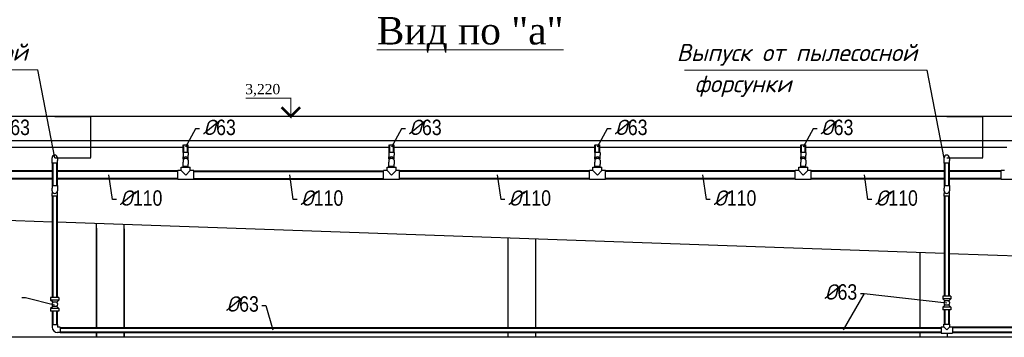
# Model space of a CAD drawing. Extents: x 4114239 to 5838486, y 780458 to 1383318.
# Tile 86 of 231: x 4322822 to 4337171, y 1090987 to 1095621. Entities that reach past the tile are written whole.
import ezdxf
from ezdxf.enums import TextEntityAlignment as Align

# ---------------------------------------------------------------- set-up
doc = ezdxf.new("R2010")
doc.units = 0
doc.header["$MEASUREMENT"] = 0
doc.layers.add('_AA-LEVEL', color=7, linetype='Continuous')
for name, color, linetype, lineweight in [('Основные', 160, 'Continuous', 40), ('ПЛАН', 250, 'Continuous', 30), ('разм.', 168, 'Continuous', 9)]:
    doc.layers.add(name, color=color, linetype=linetype, lineweight=lineweight)
doc.layers.add('Отметки', color=7, linetype='Continuous', lineweight=0, true_color=0x221726)
doc.styles.add('D-431', font='txt')
doc.styles.add('GOST_P', font='isocpeui.ttf')
doc.styles.add('Nadpisi', font='times.ttf', dxfattribs={"height": 150})
doc.styles.add('ГОСТ 250', font='isocpeui.ttf', dxfattribs={"height": 300})
doc.dimstyles.new('ISO-25', dxfattribs={"dimtxt": 10, "dimasz": 2.5, "dimexe": 1.25, "dimexo": 0.625, "dimtad": 1, "dimtxsty": 'D-431', "dimcen": 2.5, "dimclrd": 2, "dimclre": 1, "dimclrt": 2, "dimadec": 0, "dimazin": 0, "dimtfac": 1, "dimtmove": 0, "dimatfit": 3, "dimfxl": 1, "dimarcsym": 0})

# ---------------------------------------------------------------- blocks, each defined once
blk = doc.blocks.new('*D1929')
at = {"layer": 'Defpoints', "color": 0, "transparency": 16777216}
for p in [(4323333, 1094207), (4323857, 1094207), (4323333, 1093607)]:
    blk.add_point(p, dxfattribs=at)
at = {"layer": 'разм.', "color": 1, "lineweight": -2, "transparency": 16777216}
for p, q in [((4323334, 1094207), (4323859, 1094207)), ((4323334, 1093607), (4323859, 1093607))]:
    blk.add_line(p, q, dxfattribs=at)
at = {"layer": 'разм.', "color": 2, "lineweight": -2, "transparency": 16777216}
blk.add_line((4323857, 1093610), (4323857, 1094205), dxfattribs=at)
at = {"layer": 'разм.', "color": 2, "transparency": 16777216}
for points in [[(4323857, 1094205), (4323858, 1094205), (4323857, 1094207)], [(4323857, 1093610), (4323858, 1093610), (4323857, 1093607)]]:
    blk.add_solid(points, dxfattribs=at)
at = {"layer": 'разм.', "color": 2, "transparency": 16777216, "insert": (4323852, 1093907), "char_height": 10, "attachment_point": 5, "rotation": 90, "style": 'D-431'}
blk.add_mtext('600', dxfattribs=at)
blk = doc.blocks.new('*D1930')
at = {"layer": 'Defpoints', "color": 0, "transparency": 16777216}
for p in [(4336333, 1094207), (4336857, 1094207), (4336333, 1093607)]:
    blk.add_point(p, dxfattribs=at)
at = {"layer": 'разм.', "color": 1, "lineweight": -2, "transparency": 16777216}
for p, q in [((4336334, 1094207), (4336859, 1094207)), ((4336334, 1093607), (4336859, 1093607))]:
    blk.add_line(p, q, dxfattribs=at)
at = {"layer": 'разм.', "color": 2, "lineweight": -2, "transparency": 16777216}
blk.add_line((4336857, 1093610), (4336857, 1094205), dxfattribs=at)
at = {"layer": 'разм.', "color": 2, "transparency": 16777216}
for points in [[(4336857, 1094205), (4336858, 1094205), (4336857, 1094207)], [(4336857, 1093610), (4336858, 1093610), (4336857, 1093607)]]:
    blk.add_solid(points, dxfattribs=at)
at = {"layer": 'разм.', "color": 2, "transparency": 16777216, "insert": (4336852, 1093907), "char_height": 10, "attachment_point": 5, "rotation": 90, "style": 'D-431'}
blk.add_mtext('600', dxfattribs=at)

msp = doc.modelspace()

# ---------------------------------------------------------------- linework, layer by layer
at = {"ltscale": 5}
for p, q in [((4323332.917, 1093607.1252), (4323085.1613, 1094889.2385)), ((4336295.4277, 1093600.9159), (4336047.672, 1094883.0291))]:
    msp.add_line(p, q, dxfattribs=at)
for p, q in [((4342962.917, 1094207.1252), (4316702.917, 1094207.1252)), ((4316702.917, 1093857.1252), (4342962.917, 1093857.1252)), ((4323301.417, 1093755.3071), (4322272.9787, 1093755.3071)), ((4325209.9787, 1093755.3071), (4323301.417, 1093755.3071)), ((4328209.9787, 1093755.3071), (4325272.9787, 1093755.3071)), ((4331209.9787, 1093755.3071), (4328272.9787, 1093755.3071)), ((4334209.9787, 1093755.3071), (4331272.9787, 1093755.3071)), ((4336301.417, 1093755.3071), (4334272.9787, 1093755.3071)), ((4337209.9787, 1093755.3071), (4336301.417, 1093755.3071)), ((4335131.1987, 1091627.6795), (4336332.9156, 1091488.5209))]:
    msp.add_line(p, q)
at = {"linetype": 'Continuous', "extrusion": (0, 1, 0)}
for p, q in [((4325203.4787, 1093683.1249), (4325203.4787, 1093645.1252)), ((4325209.9787, 1093793.1587), (4325272.9787, 1093793.1587)), ((4325279.4787, 1093683.1249), (4325279.4787, 1093645.1252)), ((4328203.4787, 1093683.1249), (4328203.4787, 1093645.1252)), ((4328209.9787, 1093793.1587), (4328272.9787, 1093793.1587)), ((4328279.4787, 1093683.1249), (4328279.4787, 1093645.1252)), ((4331203.4787, 1093683.1249), (4331203.4787, 1093645.1252)), ((4331209.9787, 1093793.1587), (4331272.9787, 1093793.1587)), ((4331279.4787, 1093683.1249), (4331279.4787, 1093645.1252)), ((4334203.4787, 1093683.1249), (4334203.4787, 1093645.1252)), ((4334209.9787, 1093793.1587), (4334272.9787, 1093793.1587)), ((4334279.4787, 1093683.1249), (4334279.4787, 1093645.1252)), ((4323294.917, 1093567.9252), (4323294.917, 1093607.1252)), ((4323294.917, 1093529.9252), (4323294.917, 1093567.9252)), ((4323370.917, 1093529.9252), (4323294.917, 1093529.9252)), ((4323370.917, 1093607.1252), (4323370.917, 1093567.9252)), ((4323370.917, 1093529.9252), (4323370.917, 1093567.9252)), ((4325203.4787, 1093645.1252), (4325203.4787, 1093617.8629)), ((4325203.4787, 1093591.1145), (4325203.4787, 1093617.8629)), ((4325203.4787, 1093569.391), (4325203.4787, 1093542.521)), ((4325203.4787, 1093515.2073), (4325203.4787, 1093542.521)), ((4325209.9787, 1093584.4202), (4325209.9787, 1093591.1145)), ((4325272.9787, 1093584.4202), (4325272.9787, 1093591.1145)), ((4325279.4787, 1093617.8629), (4325279.4787, 1093645.1252)), ((4325279.4787, 1093591.1145), (4325279.4787, 1093617.8629)), ((4325279.4787, 1093569.391), (4325279.4787, 1093542.521)), ((4325279.4787, 1093542.521), (4325279.4787, 1093515.2073)), ((4328203.4787, 1093645.1252), (4328203.4787, 1093617.8629)), ((4328203.4787, 1093591.1145), (4328203.4787, 1093617.8629)), ((4328203.4787, 1093569.391), (4328203.4787, 1093542.521)), ((4328203.4787, 1093515.2073), (4328203.4787, 1093542.521)), ((4328209.9787, 1093584.4202), (4328209.9787, 1093591.1145)), ((4328272.9787, 1093584.4202), (4328272.9787, 1093591.1145)), ((4328279.4787, 1093617.8629), (4328279.4787, 1093645.1252)), ((4328279.4787, 1093591.1145), (4328279.4787, 1093617.8629)), ((4328279.4787, 1093569.391), (4328279.4787, 1093542.521)), ((4328279.4787, 1093542.521), (4328279.4787, 1093515.2073)), ((4331203.4787, 1093645.1252), (4331203.4787, 1093617.8629)), ((4331203.4787, 1093591.1145), (4331203.4787, 1093617.8629)), ((4331203.4787, 1093569.391), (4331203.4787, 1093542.521)), ((4331203.4787, 1093515.2073), (4331203.4787, 1093542.521)), ((4331209.9787, 1093584.4202), (4331209.9787, 1093591.1145)), ((4331272.9787, 1093584.4202), (4331272.9787, 1093591.1145)), ((4331279.4787, 1093617.8629), (4331279.4787, 1093645.1252)), ((4331279.4787, 1093591.1145), (4331279.4787, 1093617.8629)), ((4331279.4787, 1093569.391), (4331279.4787, 1093542.521)), ((4331279.4787, 1093542.521), (4331279.4787, 1093515.2073)), ((4334203.4787, 1093645.1252), (4334203.4787, 1093617.8629)), ((4334203.4787, 1093591.1145), (4334203.4787, 1093617.8629)), ((4334203.4787, 1093569.391), (4334203.4787, 1093542.521)), ((4334203.4787, 1093515.2073), (4334203.4787, 1093542.521)), ((4334209.9787, 1093584.4202), (4334209.9787, 1093591.1145)), ((4334272.9787, 1093584.4202), (4334272.9787, 1093591.1145)), ((4334279.4787, 1093617.8629), (4334279.4787, 1093645.1252)), ((4334279.4787, 1093591.1145), (4334279.4787, 1093617.8629)), ((4334279.4787, 1093569.391), (4334279.4787, 1093542.521)), ((4334279.4787, 1093542.521), (4334279.4787, 1093515.2073)), ((4336294.917, 1093567.9252), (4336294.917, 1093607.1252)), ((4336294.917, 1093529.9252), (4336294.917, 1093567.9252)), ((4336370.917, 1093529.9252), (4336294.917, 1093529.9252)), ((4336370.917, 1093607.1252), (4336370.917, 1093567.9252)), ((4336370.917, 1093529.9252), (4336370.917, 1093567.9252)), ((4325124.4787, 1093288.8875), (4325124.4787, 1093419.8875)), ((4325175.9787, 1093419.8875), (4325124.4787, 1093419.8875)), ((4325175.9787, 1093471.3875), (4325306.9787, 1093471.3875)), ((4325175.9787, 1093419.8875), (4325175.9787, 1093471.3875)), ((4325175.9787, 1093419.8875), (4325241.4787, 1093354.3875)), ((4325203.4787, 1093477.2073), (4325203.4787, 1093515.2073)), ((4325279.4787, 1093477.2073), (4325203.4787, 1093477.2073)), ((4325209.9787, 1093477.2073), (4325209.9787, 1093471.3875)), ((4325241.4787, 1093354.3875), (4325306.9787, 1093419.8875)), ((4325272.9787, 1093477.2073), (4325272.9787, 1093471.3875)), ((4325279.4787, 1093477.2073), (4325279.4787, 1093515.2073)), ((4325306.9787, 1093419.8875), (4325306.9787, 1093471.3875)), ((4325358.4787, 1093419.8875), (4325306.9787, 1093419.8875)), ((4325358.4787, 1093288.8875), (4325358.4787, 1093419.8875)), ((4328124.4787, 1093288.8875), (4328124.4787, 1093419.8875)), ((4328175.9787, 1093419.8875), (4328124.4787, 1093419.8875)), ((4328175.9787, 1093471.3875), (4328306.9787, 1093471.3875)), ((4328175.9787, 1093419.8875), (4328175.9787, 1093471.3875)), ((4328175.9787, 1093419.8875), (4328241.4787, 1093354.3875)), ((4328203.4787, 1093477.2073), (4328203.4787, 1093515.2073)), ((4328279.4787, 1093477.2073), (4328203.4787, 1093477.2073)), ((4328209.9787, 1093477.2073), (4328209.9787, 1093471.3875)), ((4328241.4787, 1093354.3875), (4328306.9787, 1093419.8875)), ((4328272.9787, 1093477.2073), (4328272.9787, 1093471.3875)), ((4328279.4787, 1093477.2073), (4328279.4787, 1093515.2073)), ((4328306.9787, 1093419.8875), (4328306.9787, 1093471.3875)), ((4328358.4787, 1093419.8875), (4328306.9787, 1093419.8875)), ((4328358.4787, 1093288.8875), (4328358.4787, 1093419.8875)), ((4331124.4787, 1093288.8875), (4331124.4787, 1093419.8875)), ((4331175.9787, 1093419.8875), (4331124.4787, 1093419.8875)), ((4331175.9787, 1093471.3875), (4331306.9787, 1093471.3875)), ((4331175.9787, 1093419.8875), (4331175.9787, 1093471.3875)), ((4331175.9787, 1093419.8875), (4331241.4787, 1093354.3875)), ((4331203.4787, 1093477.2073), (4331203.4787, 1093515.2073)), ((4331279.4787, 1093477.2073), (4331203.4787, 1093477.2073)), ((4331209.9787, 1093477.2073), (4331209.9787, 1093471.3875)), ((4331241.4787, 1093354.3875), (4331306.9787, 1093419.8875)), ((4331272.9787, 1093477.2073), (4331272.9787, 1093471.3875)), ((4331279.4787, 1093477.2073), (4331279.4787, 1093515.2073)), ((4331306.9787, 1093419.8875), (4331306.9787, 1093471.3875)), ((4331358.4787, 1093419.8875), (4331306.9787, 1093419.8875)), ((4331358.4787, 1093288.8875), (4331358.4787, 1093419.8875)), ((4334124.4787, 1093288.8875), (4334124.4787, 1093419.8875)), ((4334175.9787, 1093419.8875), (4334124.4787, 1093419.8875)), ((4334175.9787, 1093471.3875), (4334306.9787, 1093471.3875)), ((4334175.9787, 1093419.8875), (4334175.9787, 1093471.3875)), ((4334175.9787, 1093419.8875), (4334241.4787, 1093354.3875)), ((4334203.4787, 1093477.2073), (4334203.4787, 1093515.2073)), ((4334279.4787, 1093477.2073), (4334203.4787, 1093477.2073)), ((4334209.9787, 1093477.2073), (4334209.9787, 1093471.3875)), ((4334241.4787, 1093354.3875), (4334306.9787, 1093419.8875)), ((4334272.9787, 1093477.2073), (4334272.9787, 1093471.3875)), ((4334279.4787, 1093477.2073), (4334279.4787, 1093515.2073)), ((4334306.9787, 1093419.8875), (4334306.9787, 1093471.3875)), ((4334358.4787, 1093419.8875), (4334306.9787, 1093419.8875)), ((4334358.4787, 1093288.8875), (4334358.4787, 1093419.8875)), ((4337124.4787, 1093288.8875), (4337124.4787, 1093419.8875)), ((4337175.9787, 1093419.8875), (4337124.4787, 1093419.8875)), ((4325358.4787, 1093288.8875), (4325124.4787, 1093288.8875)), ((4328358.4787, 1093288.8875), (4328124.4787, 1093288.8875)), ((4331358.4787, 1093288.8875), (4331124.4787, 1093288.8875)), ((4334358.4787, 1093288.8875), (4334124.4787, 1093288.8875)), ((4337358.4787, 1093288.8875), (4337124.4787, 1093288.8875)), ((4323294.917, 1093202.4683), (4323370.917, 1093202.4683)), ((4323294.917, 1093202.4683), (4323294.917, 1093164.4683)), ((4323294.917, 1093125.2683), (4323294.917, 1093164.4683)), ((4323294.917, 1093125.2683), (4323294.917, 1093086.0683)), ((4323370.917, 1093202.4683), (4323370.917, 1093164.4683)), ((4323370.917, 1093164.4683), (4323370.917, 1093125.2683)), ((4323370.917, 1093086.0683), (4323370.917, 1093125.2683)), ((4336294.917, 1093202.4683), (4336370.917, 1093202.4683)), ((4336294.917, 1093202.4683), (4336294.917, 1093164.4683)), ((4336294.917, 1093125.2683), (4336294.917, 1093164.4683)), ((4336294.917, 1093125.2683), (4336294.917, 1093086.0683)), ((4336370.917, 1093202.4683), (4336370.917, 1093164.4683)), ((4336370.917, 1093164.4683), (4336370.917, 1093125.2683)), ((4336370.917, 1093086.0683), (4336370.917, 1093125.2683)), ((4323294.917, 1093048.0683), (4323294.917, 1093086.0683)), ((4323370.917, 1093048.0683), (4323294.917, 1093048.0683)), ((4323370.917, 1093048.0683), (4323370.917, 1093086.0683)), ((4336294.917, 1093048.0683), (4336294.917, 1093086.0683)), ((4336370.917, 1093048.0683), (4336294.917, 1093048.0683)), ((4336370.917, 1093048.0683), (4336370.917, 1093086.0683)), ((4323392.917, 1091567.4784), (4323272.917, 1091567.4784)), ((4323272.917, 1091567.4784), (4323272.917, 1091529.4784)), ((4323392.917, 1091529.4784), (4323272.917, 1091529.4784)), ((4323302.917, 1091498.9784), (4323272.917, 1091529.4784)), ((4323362.917, 1091498.9784), (4323392.917, 1091529.4784)), ((4323392.917, 1091567.4784), (4323392.917, 1091529.4784)), ((4336392.917, 1091587.5209), (4336272.917, 1091587.5209)), ((4336272.917, 1091587.5209), (4336272.917, 1091549.5209)), ((4336392.917, 1091549.5209), (4336272.917, 1091549.5209)), ((4336302.917, 1091519.0209), (4336272.917, 1091549.5209)), ((4336302.917, 1091519.0209), (4336302.9163, 1091519.0202)), ((4336362.917, 1091519.0209), (4336302.917, 1091519.0209)), ((4336362.917, 1091519.0209), (4336392.917, 1091549.5209)), ((4336362.917, 1091519.0209), (4336362.9177, 1091519.0202)), ((4336392.917, 1091587.5209), (4336392.917, 1091549.5209)), ((4323302.917, 1091437.9784), (4323272.917, 1091407.4784)), ((4323392.917, 1091407.4784), (4323272.917, 1091407.4784)), ((4323272.917, 1091407.4784), (4323272.917, 1091369.4784)), ((4323302.917, 1091498.9784), (4323302.9163, 1091498.9777)), ((4323362.917, 1091498.9784), (4323302.917, 1091498.9784)), ((4323362.917, 1091437.9784), (4323302.917, 1091437.9784)), ((4323362.917, 1091498.9784), (4323362.9177, 1091498.9777)), ((4323362.917, 1091437.9784), (4323392.917, 1091407.4784)), ((4323392.917, 1091407.4784), (4323392.917, 1091369.4784)), ((4336302.917, 1091458.0209), (4336272.917, 1091427.5209)), ((4336392.917, 1091427.5209), (4336272.917, 1091427.5209)), ((4336272.917, 1091427.5209), (4336272.917, 1091389.5209)), ((4336392.917, 1091389.5209), (4336272.917, 1091389.5209)), ((4336362.917, 1091458.0209), (4336302.917, 1091458.0209)), ((4336362.917, 1091458.0209), (4336392.917, 1091427.5209)), ((4336392.917, 1091427.5209), (4336392.917, 1091389.5209)), ((4323392.917, 1091369.4784), (4323272.917, 1091369.4784)), ((4323294.917, 1091172.3636), (4323332.917, 1091172.3636)), ((4323294.917, 1091172.3636), (4323294.917, 1091134.3636)), ((4323332.917, 1091172.3636), (4323370.917, 1091172.3636)), ((4323370.917, 1091172.3636), (4323370.917, 1091134.3636)), ((4323410.117, 1091133.1636), (4323372.117, 1091133.1636)), ((4323410.117, 1091133.1636), (4323410.117, 1091095.1636)), ((4323410.117, 1091095.1636), (4323410.117, 1091057.1636)), ((4336249.917, 1091140.1636), (4336249.917, 1091050.1636)), ((4336249.917, 1091140.1636), (4336287.917, 1091140.1636)), ((4336287.917, 1091178.1636), (4336377.917, 1091178.1636)), ((4336287.917, 1091140.1636), (4336287.917, 1091178.1636)), ((4336287.917, 1091140.1636), (4336332.917, 1091095.1636)), ((4336332.917, 1091095.1636), (4336377.917, 1091140.1636)), ((4336377.917, 1091140.1636), (4336377.917, 1091178.1636)), ((4336377.917, 1091140.1636), (4336415.917, 1091140.1636)), ((4336415.917, 1091140.1636), (4336415.917, 1091050.1636)), ((4323410.117, 1091057.1636), (4323372.117, 1091057.1636)), ((4336249.917, 1091050.1636), (4336415.917, 1091050.1636))]:
    msp.add_line(p, q, dxfattribs=at)
at = {"linetype": 'Continuous', "lineweight": 40, "extrusion": (0, 1, 0)}
for p, q in [((4325209.9787, 1093683.2209), (4325209.9787, 1093793.1587)), ((4325272.9787, 1093683.2209), (4325272.9787, 1093793.1587)), ((4328209.9787, 1093683.2209), (4328209.9787, 1093793.1587)), ((4328272.9787, 1093683.2209), (4328272.9787, 1093793.1587)), ((4331209.9787, 1093683.2209), (4331209.9787, 1093793.1587)), ((4331272.9787, 1093683.2209), (4331272.9787, 1093793.1587)), ((4334209.9787, 1093683.2209), (4334209.9787, 1093793.1587)), ((4334272.9787, 1093683.2209), (4334272.9787, 1093793.1587)), ((4323301.417, 1093529.9252), (4323301.417, 1093202.4683)), ((4323364.417, 1093529.9252), (4323364.417, 1093202.4683)), ((4336301.417, 1093529.9252), (4336301.417, 1093202.4683)), ((4336364.417, 1093529.9252), (4336364.417, 1093202.4683)), ((4323301.417, 1093409.3875), (4322358.4787, 1093409.3875)), ((4325124.4787, 1093409.3875), (4323364.417, 1093409.3875)), ((4325358.4787, 1093409.3875), (4328124.4787, 1093409.3875)), ((4331124.4787, 1093409.3875), (4328358.4787, 1093409.3875)), ((4334124.4787, 1093409.3875), (4331358.4787, 1093409.3875)), ((4336301.417, 1093409.3875), (4334358.4787, 1093409.3875)), ((4337124.4787, 1093409.3875), (4336364.417, 1093409.3875)), ((4323301.417, 1093299.3875), (4322358.4787, 1093299.3875)), ((4325124.4787, 1093299.3875), (4323364.417, 1093299.3875)), ((4325358.4787, 1093299.3875), (4328124.4787, 1093299.3875)), ((4331124.4787, 1093299.3875), (4328358.4787, 1093299.3875)), ((4334124.4787, 1093299.3875), (4331358.4787, 1093299.3875)), ((4336301.417, 1093299.3875), (4334358.4787, 1093299.3875)), ((4337124.4787, 1093299.3875), (4336364.417, 1093299.3875)), ((4323301.417, 1093048.0683), (4323301.417, 1091567.4784)), ((4323364.417, 1093048.0683), (4323364.417, 1091567.4784)), ((4336301.417, 1093048.0683), (4336301.417, 1091587.5209)), ((4336364.417, 1093048.0683), (4336364.417, 1091587.5209)), ((4336301.417, 1091389.5209), (4336301.417, 1091178.1636)), ((4336364.417, 1091389.5209), (4336364.417, 1091178.1636)), ((4323301.417, 1091369.4784), (4323301.417, 1091172.3636)), ((4323364.417, 1091369.4784), (4323364.417, 1091172.3636)), ((4323410.117, 1091126.6636), (4336249.917, 1091126.6636)), ((4341563.5148, 1091132.6636), (4336415.917, 1091132.6636)), ((4323410.117, 1091063.6636), (4336249.917, 1091063.6636)), ((4341563.5148, 1091057.6636), (4336415.917, 1091057.6636))]:
    msp.add_line(p, q, dxfattribs=at)
at = {"lineweight": 25}
for p, q in [((4323301.417, 1092667.4309), (4321326.7424, 1092737.1252)), ((4336301.417, 1092208.6073), (4323364.417, 1092665.2073)), ((4338326.7424, 1092137.1252), (4336364.417, 1092206.3838)), ((4348332.917, 1090987.1252), (4314952.917, 1090987.1252))]:
    msp.add_line(p, q, dxfattribs=at)
at = {"color": 5, "ltscale": 100}
msp.add_lwpolyline([(4326116.2535, 1094473.8051, 15, 15, 0), (4326772.7595, 1094473.8051, 15, 15, 0), (4326772.7595, 1094207.1252, 37.5, 37.5, 0), (4326638.0569, 1094341.8278, 37.5, 37.5, 0)], format="xyseb", dxfattribs=at)
at = {"color": 5, "ltscale": 100, "const_width": 37.5}
msp.add_lwpolyline([(4326638.0569, 1094341.8278), (4326772.7595, 1094207.1252), (4326907.4621, 1094341.8278)], dxfattribs=at)
at = {"color": 7, "lineweight": 25, "ltscale": 1000}
for points in [[(4325443.668, 1094028.9423), (4325386.0075, 1094028.9423), (4325238.4911, 1093762.6618)], [(4328443.668, 1094028.9423), (4328386.0075, 1094028.9423), (4328238.4911, 1093762.6618)], [(4331443.5674, 1094029.114), (4331385.9069, 1094029.114), (4331238.3905, 1093762.8335)], [(4334443.668, 1094029.114), (4334386.0075, 1094029.114), (4334238.4911, 1093762.8335)], [(4324230.7081, 1092997.8158), (4324173.0476, 1092997.8158), (4324123.5413, 1093358.2774)], [(4326866.5482, 1092997.8158), (4326808.8877, 1092997.8158), (4326759.3815, 1093358.2774)], [(4329894.1607, 1092997.8158), (4329836.5002, 1092997.8158), (4329786.9939, 1093358.2774)], [(4332886.5225, 1092997.8158), (4332828.862, 1092997.8158), (4332779.3558, 1093358.2774)], [(4335240.2173, 1092997.8158), (4335182.5568, 1092997.8158), (4335133.0506, 1093358.2774)], [(4322851.243, 1091568.8757), (4322908.9035, 1091568.8757), (4323329.9531, 1091463.028)], [(4335073.5383, 1091627.6795), (4335131.1987, 1091627.6795), (4334824.6217, 1091095.3243)], [(4326353.391, 1091452.6206), (4326411.0514, 1091452.6206), (4326509.3511, 1091095.3243)]]:
    msp.add_lwpolyline(points, dxfattribs=at)
at = {"linetype": 'Continuous'}
for centre, radius, start, end in [((4323332.917, 1093607.1252), 38, 0, 180), ((4336332.917, 1093607.1252), 38, 0, 180), ((4323332.917, 1093125.2683), 38, 180, 0), ((4336332.917, 1093125.2683), 38, 180, 0), ((4336332.9156, 1091488.5209), 42.7804, 134.52649184, 225.47484733), ((4336332.9184, 1091488.5209), 42.7804, 314.52515263, 45.47350816), ((4323332.9156, 1091468.4784), 42.7804, 134.52649186, 225.47484731), ((4323332.9184, 1091468.4784), 42.7804, 314.52515269, 45.47350814), ((4323372.117, 1091134.3636), 77.2, 180, 270), ((4323372.117, 1091134.3636), 1.2, 180, 270)]:
    msp.add_arc(centre, radius, start, end, dxfattribs=at)
for centre, major_axis, ratio, start_param, end_param in [((4325241.4787, 1093683.1249), (38, 0), 0.0045172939, 1.5707963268, 3.1415926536), ((4325241.4787, 1093683.1249), (38, 0), 0.0045172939, 0, 1.5707963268), ((4328241.4787, 1093683.1249), (38, 0), 0.0045172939, 1.5707963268, 3.1415926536), ((4328241.4787, 1093683.1249), (38, 0), 0.0045172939, 0, 1.5707963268), ((4331241.4787, 1093683.1249), (38, 0), 0.0045172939, 1.5707963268, 3.1415926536), ((4331241.4787, 1093683.1249), (38, 0), 0.0045172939, 0, 1.5707963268), ((4334241.4787, 1093683.1249), (38, 0), 0.0045172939, 1.5707963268, 3.1415926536), ((4334241.4787, 1093683.1249), (38, 0), 0.0045172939, 0, 1.5707963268), ((4325241.4787, 1093591.1145), (-38, 0), 0.7102937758, 2.7264468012, 6.2831853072), ((4325241.4787, 1093569.391), (38, 0), 0.7071067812, 0, 3.1415926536), ((4325241.4787, 1093591.1145), (-38, 0), 0.7102937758, 0, 0.4151458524), ((4325241.4787, 1093591.1145), (-31.5, 0), 0.7102937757, 3.1415926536, 6.2831853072), ((4328241.4787, 1093591.1145), (-38, 0), 0.7102937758, 2.7264468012, 6.2831853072), ((4328241.4787, 1093569.391), (38, 0), 0.7071067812, 0, 3.1415926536), ((4328241.4787, 1093591.1145), (-38, 0), 0.7102937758, 0, 0.4151458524), ((4328241.4787, 1093591.1145), (-31.5, 0), 0.7102937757, 3.1415926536, 6.2831853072), ((4331241.4787, 1093591.1145), (-38, 0), 0.7102937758, 2.7264468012, 6.2831853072), ((4331241.4787, 1093569.391), (38, 0), 0.7071067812, 0, 3.1415926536), ((4331241.4787, 1093591.1145), (-38, 0), 0.7102937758, 0, 0.4151458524), ((4331241.4787, 1093591.1145), (-31.5, 0), 0.7102937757, 3.1415926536, 6.2831853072), ((4334241.4787, 1093591.1145), (-38, 0), 0.7102937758, 2.7264468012, 6.2831853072), ((4334241.4787, 1093569.391), (38, 0), 0.7071067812, 0, 3.1415926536), ((4334241.4787, 1093591.1145), (-38, 0), 0.7102937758, 0, 0.4151458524), ((4334241.4787, 1093591.1145), (-31.5, 0), 0.7102937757, 3.1415926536, 6.2831853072)]:
    msp.add_ellipse(centre, major_axis=major_axis, ratio=ratio, start_param=start_param, end_param=end_param, dxfattribs=at)
at = {"layer": 'Отметки'}
for p, q in [((4319545.846, 1094889.2385), (4323085.1613, 1094889.2385)), ((4332508.3568, 1094883.0291), (4336047.672, 1094883.0291))]:
    msp.add_line(p, q, dxfattribs=at)
at = {"layer": 'ПЛАН'}
for p, q in [((4323942.917, 1091126.6636), (4323942.917, 1092644.7897)), ((4323942.917, 1091126.6636), (4323942.917, 1092578.3845)), ((4323942.917, 1092578.3845), (4323942.917, 1091126.6636)), ((4324342.917, 1091126.6636), (4324342.917, 1092630.672)), ((4324342.917, 1091126.6636), (4324342.917, 1092568.7845)), ((4324342.917, 1092568.7845), (4324342.917, 1091126.6636)), ((4329942.917, 1091126.6636), (4329942.917, 1092434.3845)), ((4330342.917, 1091126.6636), (4330342.917, 1092424.7845)), ((4335942.917, 1091126.6636), (4335942.917, 1092221.2603)), ((4323942.917, 1090987.1252), (4323942.917, 1091063.6636)), ((4323942.917, 1091063.6636), (4323942.917, 1090987.1252)), ((4323942.917, 1090987.1252), (4323942.917, 1091063.6636)), ((4324342.917, 1090987.1252), (4324342.917, 1091063.6636)), ((4324342.917, 1091063.6636), (4324342.917, 1090987.1252)), ((4324342.917, 1090987.1252), (4324342.917, 1091063.6636)), ((4329942.917, 1090987.1252), (4329942.917, 1091063.6636)), ((4330342.917, 1090987.1252), (4330342.917, 1091063.6636)), ((4335942.917, 1090987.1252), (4335942.917, 1091063.6636)), ((4336342.917, 1090987.1252), (4336342.917, 1091050.1636))]:
    msp.add_line(p, q, dxfattribs=at)

# ---------------------------------------------------------------- texts
at = {"lineweight": 5, "insert": (4329386.1177, 1095400.3803), "char_height": 400, "width": 15024.876412, "attachment_point": 5, "style": 'GOST_P'}
msp.add_mtext('{\\fTimes New Roman Cyr|b0|i0|c204|p18;\\LВид по "а"}', dxfattribs=at)
at = {"layer": '_AA-LEVEL', "color": 5, "linetype": 'Continuous', "insert": (4326109.5904, 1094683.0288), "char_height": 150, "width": 1438.498804, "attachment_point": 1, "style": 'Nadpisi'}
msp.add_mtext('3,220', dxfattribs=at)
at = {"layer": 'Основные', "color": 0, "style": 'ГОСТ 250'}
for s, p in [('Выпуск от пылесосной', (4319434.0317, 1095147.4273)), ('Выпуск от пылесосной', (4332396.5425, 1095141.218)), (' форсунки', (4332498.4261, 1094686.943))]:
    msp.add_text(s, height=250, dxfattribs=at).set_placement(p, align=Align.MIDDLE_LEFT)
at = {"layer": 'Основные', "color": 0, "char_height": 225, "style": 'ГОСТ 250'}
for s, insert, attachment_point in [('%%C{\\fArial Narrow|b0|i0|c0|p34;63}', (4322489.9765, 1093934.3692), 7), ('%%C{\\fArial Narrow|b0|i0|c0|p34;63}', (4325489.9765, 1093934.3692), 7), ('%%C{\\fArial Narrow|b0|i0|c0|p34;63}', (4328489.9765, 1093934.3692), 7), ('%%C{\\fArial Narrow|b0|i0|c0|p34;63}', (4331489.8759, 1093934.5409), 7), ('%%C{\\fArial Narrow|b0|i0|c0|p34;63}', (4334489.9765, 1093934.5409), 7), ('%%C{\\fArial Narrow|b0|i0|c0|p34;110}', (4324277.0166, 1092903.2427), 7), ('%%C{\\fArial Narrow|b0|i0|c0|p34;110}', (4326912.8567, 1092903.2427), 7), ('%%C{\\fArial Narrow|b0|i0|c0|p34;110}', (4329940.4692, 1092903.2427), 7), ('%%C{\\fArial Narrow|b0|i0|c0|p34;110}', (4332932.831, 1092903.2427), 7), ('%%C{\\fArial Narrow|b0|i0|c0|p34;110}', (4335286.5258, 1092903.2427), 7), ('%%C{\\fArial Narrow|b0|i0|c0|p34;63}', (4335027.2298, 1091533.1064), 9), ('%%C{\\fArial Narrow|b0|i0|c0|p34;63}', (4326307.0824, 1091358.0475), 9)]:
    msp.add_mtext(s, dxfattribs=dict(at, insert=insert, attachment_point=attachment_point))

# ---------------------------------------------------------------- dimensions: what is measured, and where the dimension line sits
at = {"layer": 'разм.'}
for base, p1, p2, picture, middle in [((4323857.4554, 1094207.1252), (4323332.917, 1093607.1252), (4323332.917, 1094207.1252), '*D1929', (4323851.8304, 1093907.1252)), ((4336857.4554, 1094207.1252), (4336332.917, 1093607.1252), (4336332.917, 1094207.1252), '*D1930', (4336851.8304, 1093907.1252))]:
    dim = msp.add_linear_dim(base=base, p1=p1, p2=p2, angle=90, dimstyle='ISO-25', override={"dimfxl": 1.25, "dimarcsym": 1}, dxfattribs=at)
    dim.commit()
    dim.dimension.update_dxf_attribs({"geometry": picture, "text_midpoint": middle})

doc.saveas('drawing.dxf')
